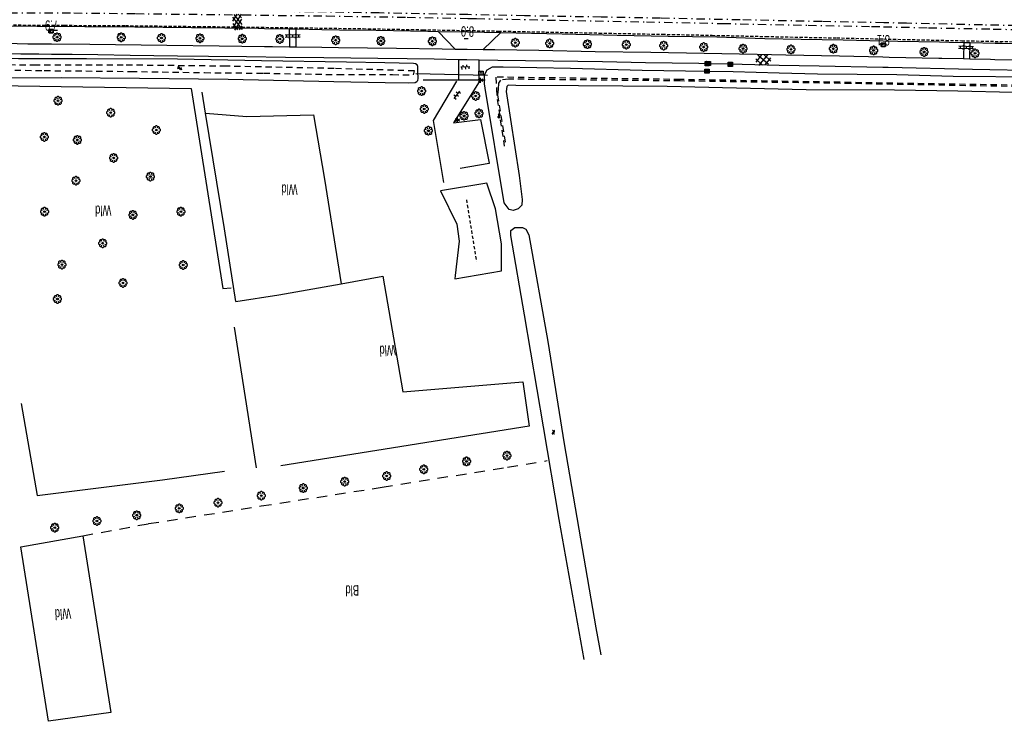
# Model space of a CAD drawing. Extents: x 99796 to 103543, y 406299 to 407646.
# Tile 72 of 85: x 102359 to 102595, y 406560 to 406729. Entities that reach past the tile are written whole.
import ezdxf
from ezdxf.enums import TextEntityAlignment as Align

# ---------------------------------------------------------------- set-up
doc = ezdxf.new("R2010")
doc.units = 0
for name, pattern in [('As', [4.25, 2, -1, 0.25, -1]), ('Cult-sch', [4.5, 2.5, -2]), ('Mi-knt-strp', [1.15, 0.75, -0.4]), ('Noklijn', [1.25, 0.75, -0.5]), ('Slootbodem', [2.5, 1.5, -1])]:
    doc.linetypes.add(name, pattern=pattern)
for name, color, linetype in [('1101', 252, 'CONTINUOUS'), ('1104', 252, 'CONTINUOUS'), ('1110', 252, 'CONTINUOUS'), ('1201', 252, 'As'), ('1207', 252, 'Mi-knt-strp'), ('1404', 252, 'CONTINUOUS'), ('1406', 252, 'Slootbodem'), ('1605', 252, 'CONTINUOUS'), ('1701', 252, 'CONTINUOUS'), ('1901', 252, 'Noklijn'), ('2005', 252, 'Raster'), ('2006', 252, 'Heg haag'), ('2010', 252, 'Cult-sch'), ('2201', 252, 'CONTINUOUS'), ('2303', 252, 'CONTINUOUS'), ('2701', 252, 'CONTINUOUS'), ('2901', 252, 'CONTINUOUS'), ('3201', 252, 'CONTINUOUS'), ('3202', 252, 'CONTINUOUS'), ('4401', 252, 'CONTINUOUS'), ('4406', 252, 'CONTINUOUS'), ('4411', 252, 'CONTINUOUS'), ('4413', 252, 'CONTINUOUS'), ('4501', 252, 'CONTINUOUS'), ('4601', 252, 'CONTINUOUS')]:
    doc.layers.add(name, color=color, linetype=linetype)
doc.linetypes.add('Heg haag', pattern='A,4,-1,[4,dgnlstyle.shx,S=0.004016,R=0,X=0,Y=0],-1', length=6)
doc.linetypes.add('Raster', pattern='A,4,-1,[1,dgnlstyle.shx,S=0.004,R=0,X=0,Y=0],-1', length=6)

# ---------------------------------------------------------------- blocks, each defined once
blk = doc.blocks.new('BOOM', base_point=(97503.821083, 403507.602474))
at = {"layer": '2901'}
for points in [[(97503.491578, 403508.39797, 0), (97503.202364, 403508.39797, 0), (97503.025588, 403508.221193, 0), (97503.025588, 403507.931979, 0)], [(97504.071083, 403508.102474, 0), (97504.196083, 403508.352474, 0), (97503.946083, 403508.602474, 0), (97503.696083, 403508.602474, 0), (97503.446083, 403508.352474, 0), (97503.571083, 403508.102474, 0)], [(97504.616578, 403507.931979, 0), (97504.616578, 403508.221193, 0), (97504.439801, 403508.39797, 0), (97504.150588, 403508.39797, 0)], [(97503.321083, 403507.852474, 0), (97503.071083, 403507.977474, 0), (97502.821083, 403507.727474, 0), (97502.821083, 403507.477474, 0), (97503.071083, 403507.227474, 0), (97503.321083, 403507.352474, 0)], [(97503.025588, 403507.27297, 0), (97503.025588, 403506.983756, 0), (97503.202364, 403506.806979, 0), (97503.491578, 403506.806979, 0)], [(97503.571083, 403507.102474, 0), (97503.446083, 403506.852474, 0), (97503.696083, 403506.602474, 0), (97503.946083, 403506.602474, 0), (97504.196083, 403506.852474, 0), (97504.071083, 403507.102474, 0)], [(97504.150588, 403506.806979, 0), (97504.439801, 403506.806979, 0), (97504.616578, 403506.983756, 0), (97504.616578, 403507.27297, 0)], [(97504.321083, 403507.352474, 0), (97504.571083, 403507.227474, 0), (97504.821083, 403507.477474, 0), (97504.821083, 403507.727474, 0), (97504.571083, 403507.977474, 0), (97504.321083, 403507.852474, 0)]]:
    blk.add_polyline3d(points, dxfattribs=at)
blk.add_circle((97503.821083, 403507.602474), 0.2, dxfattribs=at)
blk.add_circle((97503.821083, 403507.602474), 0.2, dxfattribs=at)
blk = doc.blocks.new('WATERSYMBOOL', base_point=(97503.821083, 403517.176353))
at = {"layer": '4601'}
for points in [[(97503.321083, 403517.326353, 0), (97503.383583, 403517.388853, 0), (97503.508583, 403517.451353, 0), (97503.633583, 403517.451353, 0), (97503.758583, 403517.388853, 0), (97503.821083, 403517.326353, 0), (97503.883583, 403517.263853, 0), (97504.008583, 403517.201353, 0), (97504.133583, 403517.201353, 0), (97504.258583, 403517.263853, 0), (97504.321083, 403517.326353, 0)], [(97503.321083, 403517.026353, 0), (97503.383583, 403517.088853, 0), (97503.508583, 403517.151353, 0), (97503.633583, 403517.151353, 0), (97503.758583, 403517.088853, 0), (97503.821083, 403517.026353, 0), (97503.883583, 403516.963853, 0), (97504.008583, 403516.901353, 0), (97504.133583, 403516.901353, 0), (97504.258583, 403516.963853, 0), (97504.321083, 403517.026353, 0)]]:
    blk.add_polyline3d(points, dxfattribs=at)
blk = doc.blocks.new('IMG-INFORMATIEBORD', base_point=(97500.879966, 403507.602474))
at = {"layer": '2303'}
for points in [[(97500.379966, 403508.102474, 0), (97501.379966, 403508.102474, 0), (97501.379966, 403507.102474, 0), (97500.379966, 403507.102474, 0)], [(97500.779966, 403507.202474, 0), (97500.979966, 403507.202474, 0), (97500.979966, 403507.222474, 0), (97500.929966, 403507.222474, 0), (97500.929966, 403507.802474, 0), (97500.779966, 403507.802474, 0), (97500.779966, 403507.782474, 0), (97500.829966, 403507.782474, 0), (97500.829966, 403507.222474, 0), (97500.779966, 403507.222474, 0)], [(97500.779966, 403507.202474, 0), (97500.979966, 403507.202474, 0), (97500.979966, 403507.222474, 0), (97500.929966, 403507.222474, 0), (97500.929966, 403507.802474, 0), (97500.779966, 403507.802474, 0), (97500.779966, 403507.782474, 0), (97500.829966, 403507.782474, 0), (97500.829966, 403507.222474, 0), (97500.779966, 403507.222474, 0)]]:
    blk.add_polyline3d(points, close=True, dxfattribs=at)
for points in [[(97500.416612, 403507.165485, 0), (97500.416612, 403508.044589, 0)], [(97500.416612, 403507.165485, 0), (97500.416612, 403508.044589, 0)], [(97500.438212, 403508.066188, 0), (97501.317777, 403508.066188, 0)], [(97500.438212, 403508.066188, 0), (97501.317777, 403508.066188, 0)], [(97501.317777, 403507.143885, 0), (97500.438212, 403507.143885, 0)], [(97501.317777, 403507.143885, 0), (97500.438212, 403507.143885, 0)], [(97501.339377, 403508.044589, 0), (97501.339377, 403507.165485, 0)], [(97501.339377, 403508.044589, 0), (97501.339377, 403507.165485, 0)]]:
    blk.add_polyline3d(points, dxfattribs=at)
blk.add_circle((97500.879966, 403507.902474), 0.06, dxfattribs=at)
blk.add_circle((97500.879966, 403507.902474), 0.06, dxfattribs=at)
for centre, start, end in [((97500.438212, 403508.044589), 90, 180), ((97500.438212, 403508.044589), 90, 180), ((97500.438212, 403507.165485), 180, 270), ((97500.438212, 403507.165485), 180, 270), ((97501.317777, 403508.044589), 0, 90), ((97501.317777, 403508.044589), 0, 90), ((97501.317777, 403507.165485), 270, 0), ((97501.317777, 403507.165485), 270, 0)]:
    blk.add_arc(centre, 0.0216, start, end, dxfattribs=at)
blk = doc.blocks.new('LICHTMAST', base_point=(106423.199838, 404577.892233))
at = {"layer": '2701'}
for points in [[(106423.199838, 404577.292233, 0), (106423.199838, 404578.492233, 0)], [(106422.680222, 404577.592233, 0), (106423.719453, 404578.192234, 0)], [(106423.719453, 404577.592234, 0), (106422.680222, 404578.192233, 0)]]:
    blk.add_polyline3d(points, dxfattribs=at)
blk = doc.blocks.new('OV6', base_point=(97503.821083, 403517.176353))
at = {"layer": '4413'}
for points in [[(97503.821083, 403517.176353, 0), (97504.133583, 403517.176353, 0)], [(97503.852333, 403517.176353, 0), (97503.852333, 403517.207603, 0)], [(97503.914833, 403517.176353, 0), (97503.914833, 403517.145103, 0)], [(97503.977333, 403517.176353, 0), (97503.977333, 403517.207603, 0)], [(97504.039833, 403517.176353, 0), (97504.039833, 403517.145103, 0)], [(97504.102333, 403517.176353, 0), (97504.102333, 403517.207603, 0)]]:
    blk.add_polyline3d(points, dxfattribs=at)
blk = doc.blocks.new('HECTOMETERPAAL', base_point=(97500.879966, 403507.602474))
at = {"layer": '2201'}
blk.add_polyline3d([(97501.379966, 403508.002474, 0), (97501.379966, 403507.202474, 0), (97500.379966, 403507.202474, 0), (97500.379966, 403508.002474, 0)], close=True, dxfattribs=at)
blk.add_polyline3d([(97501.379966, 403508.002474, 0), (97501.379966, 403507.202474, 0), (97500.379966, 403507.202474, 0), (97500.379966, 403508.002474, 0)], close=True, dxfattribs=at)
for points in [[(97500.387999, 403507.279814, 0), (97500.387999, 403507.920491, 0)], [(97500.387999, 403507.920491, 0), (97500.387999, 403507.279814, 0)], [(97500.407999, 403507.279814, 0), (97500.407999, 403507.820491, 0)], [(97500.407999, 403507.279814, 0), (97500.407999, 403507.820491, 0)], [(97500.437999, 403507.679814, 0), (97500.437999, 403507.820491, 0)], [(97500.437999, 403507.679814, 0), (97500.437999, 403507.820491, 0)], [(97500.437999, 403507.820491, 0), (97500.437999, 403507.679814, 0)], [(97500.459598, 403507.99209, 0), (97500.979966, 403507.99209, 0), (97501.298012, 403507.99209, 0)], [(97501.298012, 403507.99209, 0), (97500.979966, 403507.99209, 0), (97500.459598, 403507.99209, 0)], [(97500.459598, 403507.87209, 0), (97501.298012, 403507.87209, 0)], [(97500.459598, 403507.87209, 0), (97501.298012, 403507.87209, 0)], [(97500.459598, 403507.84209, 0), (97500.798012, 403507.84209, 0)], [(97500.459598, 403507.84209, 0), (97500.798012, 403507.84209, 0)], [(97500.798012, 403507.84209, 0), (97500.459598, 403507.84209, 0)], [(97500.798012, 403507.658214, 0), (97500.459598, 403507.658214, 0)], [(97500.798012, 403507.658214, 0), (97500.459598, 403507.658214, 0)], [(97500.459598, 403507.658214, 0), (97500.798012, 403507.658214, 0)], [(97501.298012, 403507.228214, 0), (97500.979966, 403507.228214, 0), (97500.459598, 403507.228214, 0)], [(97501.298012, 403507.228214, 0), (97500.979966, 403507.228214, 0), (97500.459598, 403507.228214, 0)], [(97501.298012, 403507.208214, 0), (97500.979966, 403507.208214, 0), (97500.459598, 403507.208214, 0)], [(97500.459598, 403507.208214, 0), (97500.979966, 403507.208214, 0), (97501.298012, 403507.208214, 0)], [(97500.819612, 403507.820491, 0), (97500.819612, 403507.679814, 0)], [(97500.819612, 403507.820491, 0), (97500.819612, 403507.679814, 0)], [(97500.819612, 403507.679814, 0), (97500.819612, 403507.820491, 0)], [(97501.349612, 403507.820491, 0), (97501.349612, 403507.279814, 0)], [(97501.349612, 403507.820491, 0), (97501.349612, 403507.279814, 0)], [(97501.369612, 403507.920491, 0), (97501.369612, 403507.279814, 0)], [(97501.369612, 403507.279814, 0), (97501.369612, 403507.920491, 0)]]:
    blk.add_polyline3d(points, dxfattribs=at)
for centre, radius, start, end in [((97500.459598, 403507.920491), 0.0716, 90, 180), ((97500.459598, 403507.920491), 0.0716, 90, 180), ((97500.459598, 403507.279814), 0.0716, 180, 270), ((97500.459598, 403507.279814), 0.0716, 180, 270), ((97500.459598, 403507.820491), 0.0516, 90, 180), ((97500.459598, 403507.820491), 0.0516, 90, 180), ((97500.459598, 403507.279814), 0.0516, 180, 270), ((97500.459598, 403507.279814), 0.0516, 180, 270), ((97500.459598, 403507.820491), 0.0216, 90, 180), ((97500.459598, 403507.820491), 0.0216, 90, 180), ((97500.459598, 403507.820491), 0.0216, 90, 180), ((97500.459598, 403507.679814), 0.0216, 180.000004, 270), ((97500.459598, 403507.679814), 0.0216, 180.000004, 270), ((97500.459598, 403507.679814), 0.0216, 180.000004, 270), ((97500.798012, 403507.820491), 0.0216, 0, 90), ((97500.798012, 403507.820491), 0.0216, 0, 90), ((97500.798012, 403507.820491), 0.0216, 0, 90), ((97500.798012, 403507.679814), 0.0216, 270.000004, 0), ((97500.798012, 403507.679814), 0.0216, 270.000004, 0), ((97500.798012, 403507.679814), 0.0216, 270.000004, 0), ((97501.298012, 403507.920491), 0.0716, 0, 90), ((97501.298012, 403507.920491), 0.0716, 0, 90), ((97501.298012, 403507.820491), 0.0516, 0, 90), ((97501.298012, 403507.820491), 0.0516, 0, 90), ((97501.298012, 403507.279814), 0.0716, 270, 0), ((97501.298012, 403507.279814), 0.0516, 270.000003, 0), ((97501.298012, 403507.279814), 0.0516, 270.000003, 0), ((97501.298012, 403507.279814), 0.0716, 270, 0)]:
    blk.add_arc(centre, radius, start, end, dxfattribs=at)
blk = doc.blocks.new('GV4', base_point=(106423.199838, 404577.892233))
at = {"layer": '4401'}
for points in [[(106423.199838, 404577.923483, 0), (106423.293588, 404577.985983, 0)], [(106423.199838, 404577.829733, 0), (106423.449838, 404577.985983, 0)], [(106423.199838, 404577.985983, 0), (106423.512338, 404577.798483, 0)], [(106423.262338, 404577.798483, 0), (106423.574838, 404577.985983, 0)], [(106423.324838, 404577.985983, 0), (106423.574838, 404577.829733, 0)], [(106423.481088, 404577.985983, 0), (106423.574838, 404577.923483, 0)], [(106423.199838, 404577.892233, 0), (106423.356088, 404577.798483, 0)], [(106423.418588, 404577.798483, 0), (106423.574838, 404577.892233, 0)]]:
    blk.add_polyline3d(points, dxfattribs=at)
blk = doc.blocks.new('OV2', base_point=(97503.821083, 403517.176353))
at = {"layer": '4406'}
for points in [[(97503.821083, 403517.238853, 0), (97503.852333, 403517.238853, 0)], [(97503.852333, 403517.020103, 0), (97503.852333, 403517.332603, 0)], [(97503.914833, 403517.301353, 0), (97503.852333, 403517.301353, 0)], [(97503.914833, 403517.020103, 0), (97503.914833, 403517.332603, 0)], [(97503.946083, 403517.238853, 0), (97503.914833, 403517.238853, 0)], [(97503.821083, 403517.113853, 0), (97503.852333, 403517.113853, 0)], [(97503.914833, 403517.176353, 0), (97503.852333, 403517.176353, 0)], [(97503.914833, 403517.051353, 0), (97503.852333, 403517.051353, 0)], [(97503.946083, 403517.113853, 0), (97503.914833, 403517.113853, 0)]]:
    blk.add_polyline3d(points, dxfattribs=at)
blk = doc.blocks.new('IMG-BRANDKRAAN-_OF_PUT', base_point=(97500.879966, 403507.602474))
at = {"layer": '3202'}
blk.add_polyline3d([(97500.379966, 403508.102474, 0), (97501.379966, 403508.102474, 0), (97501.379966, 403507.102474, 0), (97500.379966, 403507.102474, 0)], close=True, dxfattribs=at)
for points in [[(97500.416612, 403507.165485, 0), (97500.416612, 403508.044589, 0)], [(97500.438212, 403508.066188, 0), (97501.317777, 403508.066188, 0)], [(97501.317777, 403507.143885, 0), (97500.438212, 403507.143885, 0)], [(97500.686014, 403507.647112, 0), (97501.064867, 403507.647112, 0)], [(97501.064867, 403507.570218, 0), (97500.686014, 403507.570218, 0)], [(97501.339377, 403508.044589, 0), (97501.339377, 403507.165485, 0)]]:
    blk.add_polyline3d(points, dxfattribs=at)
for centre, radius, start, end in [((97500.438212, 403508.044589), 0.0216, 90, 180), ((97500.438212, 403507.165485), 0.0216, 180, 270), ((97500.729891, 403507.603433), 0.220693, 151.888112, 235.200633), ((97500.861966, 403507.458026), 0.411039, 88.615315, 142.645462), ((97500.874768, 403507.858815), 0.513782, 238.188568, 271.964555), ((97500.692137, 403507.608665), 0.038931, 99.048842, 260.951158), ((97500.888723, 403507.458258), 0.411032, 38.321444, 92.345755), ((97500.867946, 403507.861437), 0.51668, 272.710601, 302.730871), ((97501.05858, 403507.608665), 0.038957, 279.287799, 80.712201), ((97501.018321, 403507.605867), 0.220693, 305.766514, 29.079035), ((97501.317777, 403508.044589), 0.0216, 0, 90), ((97501.317777, 403507.165485), 0.0216, 270, 0)]:
    blk.add_arc(centre, radius, start, end, dxfattribs=at)
blk = doc.blocks.new('WATERLEIDINGSPUT', base_point=(97500.879966, 403507.602474))
at = {"layer": '3201'}
for points in [[(97500.379966, 403508.102474, 0), (97501.379966, 403508.102474, 0), (97501.379966, 403507.102474, 0), (97500.379966, 403507.102474, 0)], [(97501.179966, 403508.002474, 0), (97501.279966, 403508.002474, 0), (97501.079966, 403507.202474, 0), (97500.979966, 403507.202474, 0), (97500.879966, 403507.602474, 0), (97500.779966, 403507.202474, 0), (97500.679966, 403507.202474, 0), (97500.479966, 403508.002474, 0), (97500.579966, 403508.002474, 0), (97500.730071, 403507.412221, 0), (97500.804607, 403507.702474, 0), (97500.956617, 403507.702474, 0), (97500.804607, 403507.702474, 0), (97500.956617, 403507.702474, 0), (97501.030105, 403507.412657, 0)], [(97500.956617, 403507.702474, 0), (97501.030105, 403507.412657, 0), (97501.179966, 403508.002474, 0), (97501.279966, 403508.002474, 0), (97501.079966, 403507.202474, 0), (97500.979966, 403507.202474, 0), (97500.879966, 403507.602474, 0), (97500.779966, 403507.202474, 0), (97500.679966, 403507.202474, 0), (97500.479966, 403508.002474, 0), (97500.579966, 403508.002474, 0), (97500.730071, 403507.412221, 0), (97500.804607, 403507.702474, 0)]]:
    blk.add_polyline3d(points, close=True, dxfattribs=at)
for points in [[(97500.416612, 403507.165485, 0), (97500.416612, 403508.044589, 0)], [(97500.438212, 403508.066188, 0), (97501.317777, 403508.066188, 0)], [(97501.317777, 403507.143885, 0), (97500.438212, 403507.143885, 0)], [(97501.339377, 403508.044589, 0), (97501.339377, 403507.165485, 0)]]:
    blk.add_polyline3d(points, dxfattribs=at)
for centre, start, end in [((97500.438212, 403508.044589), 90, 180), ((97500.438212, 403507.165485), 180, 270), ((97501.317777, 403508.044589), 0, 90), ((97501.317777, 403507.165485), 270, 0)]:
    blk.add_arc(centre, 0.0216, start, end, dxfattribs=at)
blk = doc.blocks.new('GV6', base_point=(97503.821083, 403517.176353))
at = {"layer": '4411'}
for points in [[(97503.821083, 403517.145103, 0), (97503.977333, 403517.270103, 0)], [(97503.883583, 403517.082603, 0), (97504.133583, 403517.270103, 0)], [(97503.883583, 403517.270103, 0), (97504.133583, 403517.082603, 0)], [(97504.039833, 403517.270103, 0), (97504.196083, 403517.145103, 0)], [(97503.821083, 403517.207603, 0), (97503.977333, 403517.082603, 0)], [(97504.039833, 403517.082603, 0), (97504.196083, 403517.207603, 0)]]:
    blk.add_polyline3d(points, dxfattribs=at)

msp = doc.modelspace()

# ---------------------------------------------------------------- linework, layer by layer
at = {"layer": '1101'}
for points in [[(102333.222612, 406727.507673, 0.575294), (102351.267919, 406727.615334, 0.530744), (102374.324113, 406727.459245, 0.525794), (102386.322155, 406727.378406, 0.49362), (102399.961188, 406727.252118, 0.503519), (102415.994465, 406727.060638, 0.50847), (102417.511403, 406727.032666, 0.503094), (102423.388421, 406726.924293, 0.482267)], [(102423.388421, 406726.924293, 0.482267), (102425.065547, 406726.893745, 0.476323)], [(102425.065547, 406726.893745, 0.476323), (102431.275677, 406726.779446, 0.454316), (102435.550004, 406726.700775, 0.439169), (102444.326043, 406726.579331, 0.414419), (102456.729397, 406726.332344, 0.419369), (102459.261477, 406726.289876, 0.417946)], [(102459.261477, 406726.289876, 0.417946), (102466.29405, 406726.172049, 0.413992)], [(102466.29405, 406726.172049, 0.413992), (102474.336609, 406726.037301, 0.409469)], [(102474.336609, 406726.037301, 0.409469), (102489.028036, 406725.707613, 0.369869), (102502.25915, 406725.393944, 0.382244), (102514.543667, 406725.178994, 0.384719), (102526.247039, 406724.971123, 0.436695), (102537.810713, 406724.604927, 0.466394), (102546.499207, 406724.430956, 0.503519), (102556.598097, 406724.271141, 0.505994), (102566.270607, 406724.065238, 0.511451)], [(102566.270607, 406724.065238, 0.511451), (102569.758057, 406723.990999, 0.513419), (102579.786476, 406723.78674, 0.47914), (102582.067162, 406723.740287, 0.471344), (102585.656851, 406723.665781, 0.46784)], [(102585.656851, 406723.665781, 0.46784), (102587.169692, 406723.634116, 0.466362)], [(102587.169692, 406723.634116, 0.466362), (102593.188972, 406723.508851, 0.460486), (102594.741717, 406723.476537, 0.45897), (102610.748917, 406723.16771, 0.463919), (102622.033939, 406722.930409, 0.468869), (102632.355973, 406722.658835, 0.468869), (102643.623486, 406722.437553, 0.451545), (102654.940546, 406722.23527, 0.449069), (102655.763794, 406722.216045, 0.453127)]]:
    msp.add_polyline3d(points, dxfattribs=at)
at = {"layer": '1104'}
for points in [[(102313.601508, 406723.78052, 0.515894), (102319.404393, 406723.971628, 0.488945), (102323.2515, 406723.96306, 0.481244), (102327.192857, 406723.979451, 0.481244), (102327.624282, 406723.981228, 0.480734), (102330.448016, 406723.992862, 0.477394), (102334.500014, 406723.896749, 0.423494), (102341.539695, 406723.78052, 0.458145), (102352.780759, 406723.562218, 0.504344), (102360.596418, 406723.353602, 0.492795), (102366.265582, 406723.321925, 0.473064)], [(102366.265582, 406723.321925, 0.473064), (102375.530734, 406723.270156, 0.440819), (102393.988058, 406723.017208, 0.49087), (102406.571716, 406722.817905, 0.450444), (102417.495974, 406722.671639, 0.470118), (102419.398263, 406722.646169, 0.473544), (102423.517316, 406722.603329, 0.468563)], [(102366.250986, 406720.796407, 0.403017), (102363.203376, 406720.815189, 0.39572), (102358.934193, 406720.857658, 0.414969), (102355.120241, 406720.895283, 0.45072), (102350.488215, 406721.069254, 0.472719), (102344.77064, 406721.247695, 0.45347), (102337.806209, 406721.327789, 0.46007), (102331.213191, 406721.409746, 0.45347), (102327.639041, 406721.425398, 0.448137), (102326.789781, 406721.429117, 0.44687), (102322.35594, 406721.43098, 0.42377), (102318.414583, 406721.368767, 0.397369), (102315.008178, 406721.305437, 0.407269), (102311.99032, 406721.154191, 0.36018)], [(102464.093923, 406719.498672, 0.381856), (102458.249315, 406719.6, 0.390219), (102451.790034, 406719.696485, 0.44522), (102444.696709, 406719.76801, 0.431469), (102431.761011, 406719.941609, 0.417719), (102422.5737, 406720.014252, 0.417719), (102413.168832, 406720.170342, 0.428719), (102404.034793, 406720.257513, 0.439719), (102396.568939, 406720.369272, 0.436969), (102385.213509, 406720.53393, 0.44797), (102377.440318, 406720.69598, 0.464469), (102371.242925, 406720.765643, 0.414969), (102366.250986, 406720.796407, 0.403017)], [(102423.517316, 406722.603329, 0.468563), (102425.103917, 406722.586937, 0.466644)], [(102425.103917, 406722.586937, 0.466644), (102431.27597, 406722.522992, 0.45918), (102435.315683, 406722.481139, 0.454294), (102449.255347, 406722.289287, 0.465844), (102460.231915, 406722.109728, 0.42927), (102463.299319, 406722.072475, 0.43302)], [(102463.299319, 406722.072475, 0.43302), (102466.213277, 406722.037189, 0.436583)], [(102466.213277, 406722.037189, 0.436583), (102470.067426, 406721.990518, 0.441296)], [(102470.067426, 406721.990518, 0.441296), (102472.826749, 406721.956991, 0.444669), (102483.43265, 406721.763648, 0.408094), (102497.02549, 406721.499898, 0.431195), (102510.403752, 406721.347533, 0.42927), (102523.162499, 406721.087508, 0.42927), (102535.933167, 406720.811836, 0.444669), (102542.838365, 406720.651276, 0.433119), (102555.730849, 406720.404662, 0.435044), (102566.189196, 406720.166899, 0.43841)], [(102466.162991, 406719.462963, 0.378896), (102464.093923, 406719.498672, 0.381856)], [(102469.080224, 406719.412617, 0.374722), (102466.162991, 406719.462963, 0.378896)], [(102566.136017, 406717.620462, 0.467537), (102550.8686, 406717.915423, 0.439719), (102541.264744, 406718.135585, 0.441426), (102535.398215, 406718.270071, 0.442469), (102529.273093, 406718.41275, 0.439964), (102523.927673, 406718.537174, 0.437779), (102521.948799, 406718.583368, 0.436969), (102509.056315, 406718.782298, 0.439719), (102498.732418, 406719.016992, 0.40122), (102486.85582, 406719.132103, 0.387469), (102473.624333, 406719.334014, 0.368219), (102469.080224, 406719.412617, 0.374722)], [(102566.189196, 406720.166899, 0.43841), (102567.692757, 406720.132716, 0.438894), (102579.600593, 406719.915298, 0.442518), (102580.342725, 406719.901748, 0.442744), (102585.548445, 406719.773598, 0.453039)], [(102585.548445, 406719.773598, 0.453039), (102587.050483, 406719.736718, 0.456009)], [(102587.050483, 406719.736718, 0.456009), (102592.023373, 406719.614156, 0.465844), (102593.092692, 406719.593686, 0.465096), (102605.78236, 406719.350778, 0.45622), (102618.003547, 406719.11981, 0.48702), (102631.586328, 406718.858294, 0.481244), (102642.632931, 406718.669795, 0.42542), (102654.495001, 406718.367674, 0.436969), (102655.822447, 406718.339307, 0.441371)], [(102666.17343, 406715.508221, 0.446157), (102653.560325, 406715.799458, 0.44797), (102634.719297, 406716.198064, 0.461719), (102616.957113, 406716.584377, 0.478219), (102604.475528, 406716.840305, 0.483719), (102587.720662, 406717.126034, 0.478219), (102567.470729, 406717.594676, 0.469969), (102566.136017, 406717.620462, 0.467537)]]:
    msp.add_polyline3d(points, dxfattribs=at)
at = {"layer": '1110'}
for points in [[(102423.388421, 406726.924293, 0.482267), (102423.517316, 406722.603329, 0.468563)], [(102425.103917, 406722.586937, 0.466644), (102425.065547, 406726.893745, 0.476323)], [(102463.299319, 406722.072475, 0.43302), (102459.261477, 406726.289876, 0.417946)], [(102470.067426, 406721.990518, 0.441296), (102474.336609, 406726.037301, 0.409469)], [(102585.656851, 406723.665781, 0.46784), (102585.548445, 406719.773598, 0.453039)], [(102587.050483, 406719.736718, 0.456009), (102587.169692, 406723.634116, 0.466362)], [(102464.093923, 406719.498672, 0.381856), (102464.093689, 406716.479991, 0.085988)], [(102469.074114, 406716.369907, 0.065782), (102469.080224, 406719.412617, 0.374722)], [(102464.093689, 406716.479991, 0.085988), (102464.093551, 406714.707576, -0.08773), (102469.070539, 406714.589857, -0.114955), (102469.074114, 406716.369907, 0.065782)], [(102460.602576, 406690.012498, 0.1671), (102458.108233, 406704.9076, 0.1283), (102463.752871, 406714.309078, 0.0515)], [(102469.069706, 406714.189675, -0.0814), (102462.890184, 406704.34965, 0.1314), (102469.388781, 406705.124702, 0.0734), (102471.464315, 406694.593731, 0.1193), (102471.467136, 406694.576642, 0.1153), (102464.545081, 406693.352798, 0.1952)]]:
    msp.add_polyline3d(points, dxfattribs=at)
at = {"layer": '1201'}
for points in [[(102611.055136, 406727.437265, 0.601144), (102590.083614, 406727.859341, 0.587945), (102571.87216, 406728.271358, 0.576944), (102566.360697, 406728.379157, 0.573967), (102551.511586, 406728.669591, 0.565944), (102531.862542, 406729.078256, 0.568144), (102512.677669, 406729.474999, 0.557145), (102498.44557, 406729.747318, 0.565944), (102480.018422, 406730.056144, 0.539544), (102466.375647, 406730.34916, 0.533613), (102463.253125, 406730.408557, 0.530744), (102445.087865, 406730.751656, 0.488945), (102429.065764, 406731.000505, 0.458145), (102411.894038, 406731.225513, 0.513145), (102401.443109, 406731.339134, 0.517544), (102389.750167, 406731.501557, 0.568144), (102374.47685, 406731.621884, 0.583544), (102365.13684, 406731.696943, 0.576596), (102359.68931, 406731.740721, 0.572544), (102347.965076, 406731.818952, 0.570344), (102338.756158, 406731.820442, 0.504344), (102333.216652, 406731.855087, 0.501825)], [(102333.217769, 406730.900295, 0.517958), (102351.865455, 406730.823927, 0.510669), (102371.628865, 406730.743088, 0.527994), (102386.536732, 406730.600037, 0.545319), (102412.27141, 406730.28376, 0.52057), (102432.423368, 406730.031557, 0.54037), (102451.780721, 406729.729809, 0.515619), (102466.357842, 406729.437693, 0.513456), (102468.455866, 406729.39565, 0.513145), (102488.513946, 406728.987359, 0.451269), (102509.294733, 406728.604771, 0.466119), (102527.633592, 406728.221811, 0.461169), (102548.238918, 406727.78111, 0.508194), (102563.441083, 406727.503948, 0.552744), (102566.341034, 406727.437587, 0.552219), (102577.099487, 406727.191396, 0.550269), (102592.641026, 406726.878844, 0.518094), (102605.882943, 406726.59386, 0.510669)]]:
    msp.add_polyline3d(points, dxfattribs=at)
at = {"layer": '1207'}
msp.add_polyline3d([(102342.164427, 406727.962159, 0.482069), (102369.370967, 406727.786325, 0.510944), (102384.077668, 406727.705486, 0.435869), (102401.518359, 406727.503203, 0.430095), (102412.026286, 406727.377288, 0.435869), (102426.080316, 406727.184318, 0.424319), (102441.208347, 406726.975702, 0.45897), (102455.602497, 406726.716794, 0.460895), (102466.301014, 406726.528568, 0.456344), (102473.70629, 406726.398282, 0.453194), (102485.136971, 406726.164706, 0.487844), (102497.919187, 406725.91921, 0.495545), (102513.136253, 406725.629754, 0.491695), (102525.088846, 406725.38463, 0.472444), (102538.083404, 406725.089587, 0.476294), (102555.072218, 406724.753939, 0.480144), (102566.279656, 406724.498551, 0.468375), (102569.736451, 406724.41978, 0.464745), (102585.118919, 406724.078171, 0.472444), (102603.062525, 406723.729484, 0.48977)], dxfattribs=at)
at = {"layer": '1404'}
for points in [[(102454.37343, 406716.69484, -0.173627), (102454.351544, 406717.887856, -0.155381), (102454.157456, 406718.282364, -0.038781), (102453.819945, 406718.547233, 0.13722), (102453.27866, 406718.604229, 0.205419), (102446.407735, 406718.740575, 0.187819), (102437.209993, 406718.92684, 0.138), (102416.745856, 406719.266959, 0.054), (102396.543979, 406719.597019, 0.069), (102374.685093, 406719.744913, 0.048), (102358.34001, 406719.684936, 0.057), (102328.713148, 406720.177047, 0.066), (102327.675924, 406720.171376, 0.097833), (102322.172284, 406720.141284, 0.266745), (102316.910311, 406720.051132, 0.113294), (102316.179409, 406719.908081, 0.14547), (102315.64483, 406719.146259, 0.214769), (102315.452605, 406717.963107, 0.241994), (102315.495446, 406716.969572, 0.086069)], [(102315.495446, 406716.969572, 0.086069), (102315.663456, 406716.657393, 0.051419), (102316.084787, 406716.33739, -0.020356), (102323.005631, 406716.419719, -0.010455), (102333.726644, 406716.542281, -0.106981), (102343.593448, 406716.53185, -0.277756), (102350.256502, 406716.622375, -0.277756), (102350.876763, 406716.460325, -0.280231), (102351.408362, 406716.217436, -0.262906), (102352.455914, 406715.621762, -0.233206), (102353.155896, 406715.30772, -0.208456), (102354.213133, 406715.17808, -0.213), (102368.634849, 406715.227999, -0.168), (102387.441977, 406715.068184, -0.216), (102408.711895, 406714.818962, -0.219), (102434.141844, 406714.279167, -0.105), (102446.520611, 406714.064591, -0.093781), (102452.056765, 406713.93346, -0.065181), (102453.730538, 406714.037396, -0.131181), (102454.1433, 406714.251228, -0.18398), (102454.345592, 406714.477626, -0.20818), (102454.404784, 406714.985652, -0.199768), (102454.37343, 406716.69484, -0.173627)], [(102479.443982, 406685.896181, -0.264), (102479.376927, 406684.54688, -0.228), (102478.508934, 406683.621891, -0.219), (102477.294117, 406683.260165, -0.216), (102476.303935, 406683.507897, -0.216), (102475.149095, 406685.050912, -0.258), (102470.555439, 406712.636314, -0.258), (102470.372155, 406713.737138, -0.258), (102470.366379, 406714.573849, -0.242088), (102470.357999, 406715.78791, -0.219), (102470.633249, 406716.335445, -0.195125)], [(102470.633249, 406716.335445, -0.195125), (102471.01514, 406717.095114, -0.162), (102472.336128, 406717.761941, -0.162), (102474.884972, 406717.788018, 0.135), (102491.02591, 406717.497073, 0.09), (102508.284062, 406716.97218, 0.126), (102523.888558, 406716.742329, 0.132418), (102530.164927, 406716.649942, 0.135), (102541.215452, 406716.344661, 0.152957), (102550.472975, 406716.088913, 0.168), (102569.527089, 406715.932824, 0.198), (102583.030894, 406715.585999, 0.215), (102603.524834, 406715.406068, 0.305), (102625.036895, 406714.776121, 0.263), (102644.615158, 406714.336164, 0.245), (102660.464033, 406714.139842, 0.287), (102682.80907, 406713.626124, 0.227), (102683.173637, 406713.619314, 0.229402)], [(102610.95418, 406711.304151, -0.34), (102584.212929, 406711.915843, -0.31), (102568.983942, 406712.166183, -0.246), (102547.75612, 406712.271981, -0.153), (102530.953944, 406712.64302, -0.222), (102514.308974, 406713.053919, -0.225), (102493.01894, 406713.189147, -0.129), (102477.905065, 406713.278182, -0.183), (102476.052105, 406713.357158, -0.177), (102475.720182, 406713.049822, -0.177), (102475.622952, 406711.852886, -0.132), (102478.682905, 406691.674851, -0.264), (102479.443982, 406685.896181, -0.264)], [(102494.32987, 406575.237177, -0.18), (102488.306075, 406608.891077, -0.18), (102484.586, 406631.208919, -0.171), (102479.967013, 406658.159904, -0.225), (102476.737186, 406677.190922, -0.27), (102476.68615, 406678.413935, -0.261), (102477.71284, 406679.120995, -0.264), (102479.553133, 406679.15415, -0.285), (102480.326876, 406678.777896, -0.294), (102481.042132, 406677.35409, -0.237), (102485.576182, 406651.75017, -0.342), (102489.557028, 406627.137922, -0.354), (102493.480876, 406604.24415, -0.441), (102497.126817, 406582.91202, -0.396), (102498.325988, 406576.371156, -0.366)]]:
    msp.add_polyline3d(points, dxfattribs=at)
at = {"layer": '1406'}
msp.add_polyline3d([(102453.326314, 406715.857927, -1.586), (102453.525, 406716.816, -1.699), (102434.223, 406717.389, -1.455), (102408.248, 406717.947, -1.494), (102383.543, 406718.209, -1.209), (102362.602, 406718.167, -1.433), (102351.089, 406718.299, -1.324), (102325.395, 406718.603, -1.07), (102322.934, 406718.605, -1.232), (102319.475, 406718.61, -1.612), (102318.08, 406718.657, -1.557), (102318.121, 406718.016, -1.48), (102319.312, 406717.966, -1.603), (102321.92, 406717.85, -1.548), (102324.424, 406718.069, -1.118), (102350.548, 406717.638, -1.27), (102352.438, 406717.08, -1.409), (102364.543, 406716.893, -1.401), (102385.39, 406716.686, -1.375), (102403.06, 406716.394, -1.555), (102417.27, 406716.261, -1.358), (102435.157, 406715.927, -1.444), (102448.285444, 406715.913943, -1.461)], close=True, dxfattribs=at)
for points in [[(102752.484, 406690.826, -1.816), (102749.782265, 406705.798626, -1.866708), (102749.196016, 406707.264719, -1.870209), (102748.896, 406708.015, -1.872), (102747.974, 406709.296, -1.799), (102745.814, 406710.045, -1.697), (102717.275, 406710.842, -1.603), (102675.924, 406711.802, -1.68), (102636.254, 406712.647, -1.686), (102598.565, 406713.378, -1.682), (102558.405, 406714.023, -1.761), (102517.435, 406714.739, -1.704), (102473.143, 406715.305, -1.683), (102473.297661, 406712.435171, -1.620169), (102473.431, 406709.961, -1.566), (102475.143, 406698.737, -1.483)], [(102752.155, 406690.561, -1.919), (102749.443, 406705.686, -1.833), (102748.714067, 406707.338875, -1.802758), (102747.949271, 406708.776262, -1.775), (102746.834384, 406709.47608, -1.768), (102745.28, 406709.838, -1.735), (102717.306, 406710.538, -1.6), (102675.84, 406711.421, -1.667), (102636.225, 406712.26, -1.669), (102598.579, 406713.03, -1.69), (102558.442821, 406713.774805, -1.665), (102517.403, 406714.392, -1.647), (102476.171668, 406714.837359, -1.773015), (102474.269, 406714.607, -1.777), (102473.729, 406713.904, -1.586), (102473.634397, 406712.421022, -1.562089), (102473.547, 406711.051, -1.54), (102475.499, 406699.005, -1.513)]]:
    msp.add_polyline3d(points, dxfattribs=at)
at = {"layer": '1605'}
msp.add_polyline3d([(102453.833356, 406716.227122, -1.7), (102471.100077, 406715.815477, -1.7)], dxfattribs=at)
at = {"layer": '1701'}
msp.add_polyline3d([(102470.929908, 406689.85132, 3.72696), (102459.827147, 406687.970996, 3.70236), (102463.702632, 406679.935561, 5.84844), (102464.288876, 406675.884874, 5.84436), (102463.343077, 406667.584014, 3.74844), (102463.241935, 406666.840169, 3.7446), (102474.48876, 406668.723597, 3.72924), (102474.446499, 406675.25402, 2.89596), (102473.004636, 406683.642719, 2.88828)], close=True, dxfattribs=at)
at = {"layer": '1901'}
msp.add_polyline3d([(102466.046175, 406685.807827, 8.844), (102468.456395, 406670.976866, 8.8812)], dxfattribs=at)
at = {"layer": '2005'}
for points in [[(102470.56005, 406714.56411, -0.1904), (102463.687283, 406714.56863, -0.0245), (102455.600594, 406714.598616, -0.1645)], [(102352.939084, 406713.290103, -0.015), (102378.994137, 406712.878831, -0.114), (102399.881839, 406712.567024, -0.114), (102403.630972, 406688.781045, -0.03), (102407.441944, 406664.480977, -0.063), (102409.459933, 406664.625145, -0.063)], [(102403.321772, 406706.641205, -0.204527), (102402.499973, 406711.68711, -0.24)], [(102410.580128, 406661.353968, -0.012), (102407.852098, 406678.828932, -0.009), (102403.321772, 406706.641205, -0.204527)], [(102403.321772, 406706.641205, -0.204527), (102413.21474, 406705.873036, -0.01164), (102429.257515, 406706.273267, -0.12012), (102431.929602, 406690.800075, -0.00372), (102435.896023, 406665.638767, -0.041397)], [(102410.580128, 406661.353968, -0.012), (102420.905888, 406662.924923, -0.012), (102435.896023, 406665.638767, -0.041397), (102445.966702, 406667.440825, 0.06396), (102450.77776, 406639.629556, 0.02652), (102479.573525, 406642.009566, 0.1482), (102481.10995, 406631.40377, -0.039), (102421.402391, 406621.863534, -0.2262)], [(102373.791024, 406605.004109, -0.168), (102380.566954, 406562.542133, -0.167414), (102365.536153, 406560.395993, -0.167414), (102358.876824, 406602.358036, -0.170379)], [(102358.876824, 406602.358036, -0.170379), (102373.791024, 406605.004109, -0.168)]]:
    msp.add_polyline3d(points, dxfattribs=at)
at = {"layer": '2006'}
for points in [[(102415.558979, 406621.371917, -0.042), (102410.257145, 406655.149125, -0.033)], [(102358.950957, 406636.86689, 0.492489), (102362.839043, 406614.720039, 0.498489), (102392.928958, 406618.463956, 0.496533), (102407.880038, 406620.584018, 0.495489)]]:
    msp.add_polyline3d(points, dxfattribs=at)
at = {"layer": '2010'}
msp.add_polyline3d([(102373.791024, 406605.004109, -0.168), (102389.632821, 406607.940011, -0.177), (102416.717916, 406612.177156, -0.195), (102445.788964, 406616.68811, -0.207), (102475.925818, 406621.542163, -0.183), (102485.484913, 406623.10008, -0.156)], dxfattribs=at)
at = {"layer": '4413'}
msp.add_polyline3d([(102466.49003, 406724.520363, 0.387195), (102466.26184, 406724.523169, 0.387195), (102465.490162, 406724.532656, 0.387195)], dxfattribs=at)

# ---------------------------------------------------------------- block references
at = {"layer": '2201'}
for p in [(102366.163864, 406726.396419, 0.427345), (102566.26299, 406723.096185, 0.427345)]:
    msp.add_blockref('HECTOMETERPAAL', p, dxfattribs=at)
at = {"layer": '2303'}
msp.add_blockref('IMG-INFORMATIEBORD', (102469.52729, 406716.286807, 0.0956), dxfattribs=at)
at = {"layer": '2701'}
for p in [(102469.435295, 406714.577687, -0.0094), (102463.894497, 406704.988386, 0.1244)]:
    msp.add_blockref('LICHTMAST', p, dxfattribs=at)
at = {"layer": '2901'}
for p in [(102367.621943, 406724.927165, 0.537), (102383.030861, 406724.901088, 0.537), (102392.711028, 406724.730097, 0.537), (102401.962041, 406724.67608, 0.537), (102412.136927, 406724.531166, 0.528), (102421.174109, 406724.498011, 0.525), (102434.604898, 406724.19291, 0.498), (102445.457041, 406724.039055, 0.498), (102457.848847, 406723.955982, 0.498), (102477.783993, 406723.599099, 0.498), (102486.047059, 406723.422892, 0.498), (102495.141983, 406723.242961, 0.483), (102504.467875, 406723.139025, 0.486), (102513.464078, 406722.90694, 0.48), (102523.08315, 406722.535156, 0.471), (102532.552838, 406722.181998, 0.483), (102544.065103, 406721.986048, 0.486), (102554.263085, 406722.129099, 0.447), (102563.924998, 406721.724905, 0.432), (102576.08211, 406721.385159, 0.432), (102588.337943, 406721.037962, 0.476), (102455.262342, 406711.964514, 0.0554), (102468.265706, 406710.788464, 0.0525), (102367.851048, 406709.634848, 0.009), (102380.509957, 406706.770845, 0.009), (102455.891367, 406707.656422, 0.1384), (102465.472885, 406706.006472, 0.1274), (102469.072361, 406706.576247, 0.0644), (102364.547088, 406700.93704, 0.009), (102391.47982, 406702.60001, 0.009), (102456.897334, 406702.412961, 0.1293), (102372.499838, 406700.231098, 0.009), (102381.205096, 406695.885174, 0.009), (102390.061974, 406691.40514, 0.006), (102372.153014, 406690.416075, 0.006), (102364.605948, 406682.958044, 0.006), (102385.843083, 406682.189144, 0.006), (102397.38515, 406682.974063, 0.003), (102378.586962, 406675.365157, 0.009), (102368.792057, 406670.23804, 0.009), (102397.936865, 406670.140065, 0.006), (102383.464112, 406665.817983, 0.006), (102367.715075, 406661.960818, 0.006), (102466.059014, 406622.884013, -0.189), (102475.776061, 406624.301113, -0.189), (102455.783918, 406620.990075, -0.189), (102436.775997, 406618.047841, -0.183), (102446.868926, 406619.391926, -0.189), (102426.800042, 406616.479121, -0.183), (102416.717171, 406614.666022, -0.183), (102396.991014, 406611.609049, -0.183), (102406.303122, 406612.978093, -0.183), (102377.191841, 406608.571075, -0.183), (102386.775896, 406609.953158, -0.183), (102367.067992, 406606.980003, -0.18)]:
    msp.add_blockref('BOOM', p, dxfattribs=at)
at = {"layer": '3201'}
for p in [(102523.927673, 406718.537174, 0.437779), (102529.48, 406718.392, 0.331)]:
    msp.add_blockref('WATERLEIDINGSPUT', p, dxfattribs=at)
at = {"layer": '3202'}
for p in [(102524.259, 406718.593, 0.309), (102523.888558, 406716.742329, 0.132418)]:
    msp.add_blockref('IMG-BRANDKRAAN-_OF_PUT', p, dxfattribs=at)
at = {"layer": '4401', "xscale": 10, "yscale": 11.5, "zscale": 10, "rotation": 273.0894290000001}
msp.add_blockref('GV4', (102410.821154, 406730.430909, 0.543), dxfattribs=at)
at = {"layer": '4406', "xscale": 8.5, "yscale": 11.5, "zscale": 8.5}
for p, rotation in [((102424.256786, 406724.654846, 0.361894), 91.281093), ((102586.15306, 406721.895151, 0.39), 87.71446399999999)]:
    msp.add_blockref('OV2', p, dxfattribs=dict(at, rotation=rotation))
at = {"layer": '4411', "xscale": 9.5, "yscale": 13, "zscale": 9.5, "rotation": 184.015668}
msp.add_blockref('GV6', (102539.173052, 406719.571315, 0.504619), dxfattribs=at)
at = {"layer": '4413', "xscale": 7, "yscale": 16, "zscale": 7}
for p, rotation in [((102466.84505, 406717.781685, 0.096794), 182.668454), ((102464.351127, 406711.928903, 0.1105), 233.008943)]:
    msp.add_blockref('OV6', p, dxfattribs=dict(at, rotation=rotation))
at = {"layer": '4601'}
for p, rotation in [((102397.084891, 406717.421077, 0.621), 173.004102), ((102473.886966, 406705.953889, 0.612), 97.88490299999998), ((102486.985087, 406629.886068, 0.621), 98.70805699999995)]:
    msp.add_blockref('WATERSYMBOOL', p, dxfattribs=dict(at, rotation=rotation))

# ---------------------------------------------------------------- texts
at = {"layer": '4501', "width": 0.68}
for s, rotation, p in [('7.9', 178.793944, (102366.290897, 406727.701761, 0.429)), ('8.0', 178.625156, (102466.296315, 406726.288013, 0.411)), ('8.1', 178.625156, (102566.273421, 406724.199988, 0.426)), ('Wld', 180.068949, (102423.489, 406688.201, 0.006)), ('Wld', 180.793618, (102378.71623, 406683.141328, 0.006)), ('Wld', 182.747244, (102447.089463, 406649.510525, -0.183)), ('Bld', 181.234575, (102438.578292, 406591.812484, -0.183)), ('Wld', 183.764354, (102369.0342, 406586.136632, -0.183))]:
    msp.add_text(s, height=2.5, rotation=rotation, dxfattribs=at).set_placement(p, align=Align.MIDDLE)

doc.saveas('drawing.dxf')
